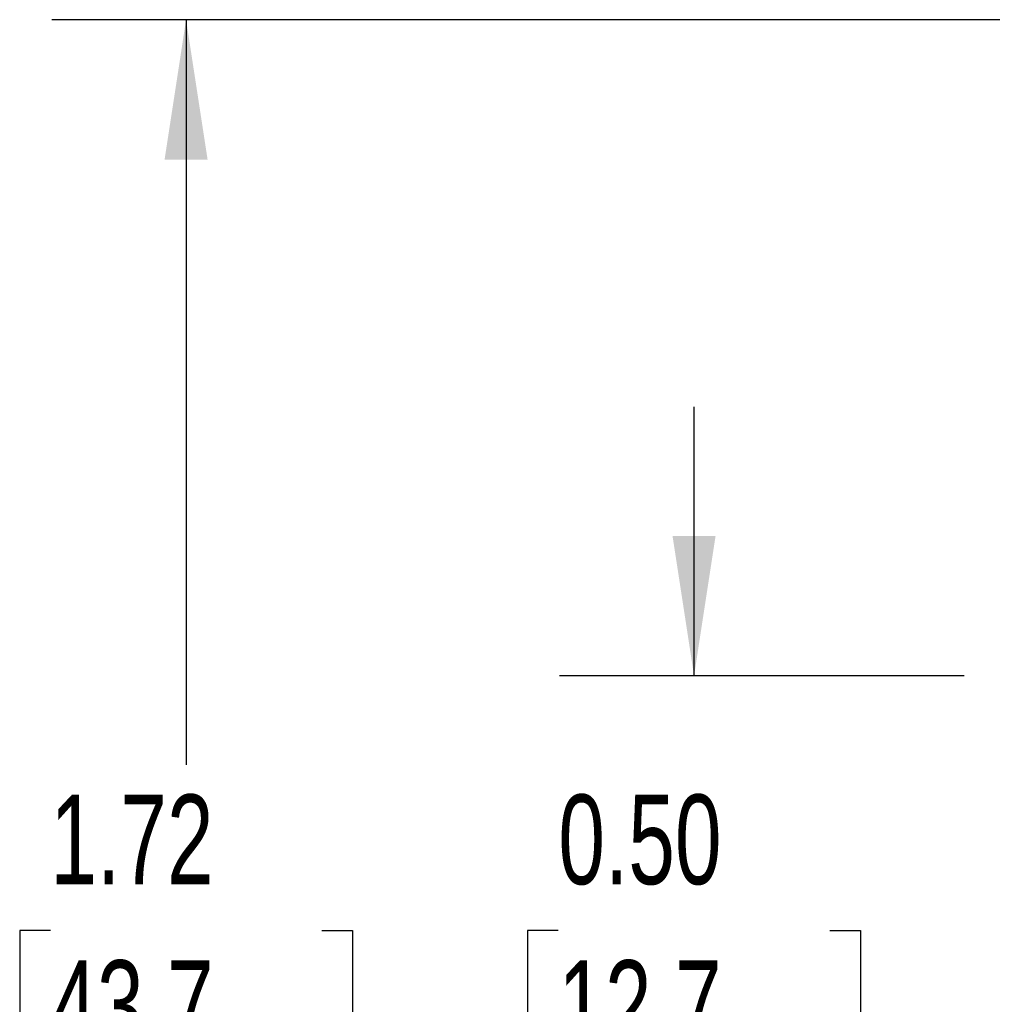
# Model space of a CAD drawing. Header units: inches. Extents: x 0.2 to 10.8, y 0.2 to 8.2.
# Tile 4 of 28: x 2.647 to 3.552, y 3.258 to 4.173. Entities that reach past the tile are written whole.
import ezdxf

# ---------------------------------------------------------------- set-up
doc = ezdxf.new("R2010")
doc.units = ezdxf.units.IN
doc.header["$MEASUREMENT"] = 0
doc.layers.add('DIMENSIONS', color=140, linetype='Continuous', lineweight=25)
doc.styles.add('SLDTEXTSTYLE0', font='TXT', dxfattribs={"width": 0.7})
doc.dimstyles.new('SLDDIMSTYLE0', dxfattribs={"dimtxt": 0.084961, "dimasz": 0.13, "dimexe": 0, "dimexo": 0.0625, "dimgap": 0.02124, "dimtad": 0, "dimtih": 1, "dimtoh": 1, "dimrnd": 1e-09, "dimzin": 12, "dimdsep": 46, "dimtxsty": 'SLDTEXTSTYLE0', "dimsah": 1, "dimcen": 0.09, "dimadec": 0, "dimazin": 3, "dimtfac": 1, "dimtofl": 0, "dimtmove": 0, "dimatfit": 3, "dimfxl": 0, "dimfrac": 2, "dimtolj": 1, "dimtzin": 12, "dimarcsym": 0})
doc.dimstyles.new('SLDDIMSTYLE4', dxfattribs={"dimtxt": 0.084961, "dimasz": 0.13, "dimexe": 0, "dimexo": 0.0625, "dimgap": 0.02124, "dimtad": 0, "dimtih": 1, "dimtoh": 1, "dimrnd": 1e-09, "dimzin": 0, "dimdsep": 46, "dimtxsty": 'SLDTEXTSTYLE0', "dimsah": 1, "dimcen": 0.09, "dimadec": 0, "dimazin": 0, "dimtfac": 1, "dimtmove": 0, "dimatfit": 0, "dimfxl": 0, "dimfrac": 2, "dimtolj": 1, "dimtzin": 12, "dimarcsym": 0})

# ---------------------------------------------------------------- blocks, each defined once
blk = doc.blocks.new('_D_6')
at = {"layer": 'DIMENSIONS'}
for p, q in [((3.27426, 3.56313), (3.27426, 3.81313)), ((3.52546, 3.56313), (3.14926, 3.56313)), ((3.14803, 3.32638), (3.1195, 3.32638)), ((3.1195, 3.32638), (3.1195, 3.19135)), ((3.4005, 3.32638), (3.42903, 3.32638)), ((3.42903, 3.32638), (3.42903, 3.19135)), ((3.1195, 3.19135), (3.14803, 3.19135)), ((3.42903, 3.19135), (3.4005, 3.19135)), ((3.52546, 3.06313), (3.14926, 3.06313)), ((3.27426, 3.06313), (3.27426, 2.81313))]:
    blk.add_line(p, q, dxfattribs=at)
for points in [[(3.27426, 3.56313), (3.29426, 3.69313), (3.25426, 3.69313)], [(3.27426, 3.06313), (3.25426, 2.93313), (3.29426, 2.93313)]]:
    blk.add_solid(points, dxfattribs=at)
at = {"layer": 'DIMENSIONS', "char_height": 0.083333, "attachment_point": 1, "style": 'SLDTEXTSTYLE0'}
for s, insert in [('0.50', (3.14803, 3.45283)), ('12.7', (3.14803, 3.29878))]:
    blk.add_mtext(s, dxfattribs=dict(at, insert=insert))
blk = doc.blocks.new('_D_8')
at = {"layer": 'DIMENSIONS'}
for p, q in [((3.75096, 4.17313), (2.67682, 4.17313)), ((2.80182, 4.17313), (2.80182, 3.48044)), ((2.67559, 3.32638), (2.64706, 3.32638)), ((2.64706, 3.32638), (2.64706, 3.19135)), ((2.92806, 3.32638), (2.95659, 3.32638)), ((2.95659, 3.32638), (2.95659, 3.19135)), ((2.64706, 3.19135), (2.67559, 3.19135)), ((2.95659, 3.19135), (2.92806, 3.19135)), ((2.80182, 2.45324), (2.80182, 3.17233)), ((3.83026, 2.45324), (2.67682, 2.45324))]:
    blk.add_line(p, q, dxfattribs=at)
for points in [[(2.80182, 4.17313), (2.78182, 4.04313), (2.82182, 4.04313)], [(2.80182, 2.45324), (2.82182, 2.58324), (2.78182, 2.58324)]]:
    blk.add_solid(points, dxfattribs=at)
at = {"layer": 'DIMENSIONS', "char_height": 0.083333, "attachment_point": 1, "style": 'SLDTEXTSTYLE0'}
for s, insert in [('1.72', (2.67559, 3.45283)), ('43.7', (2.67559, 3.29878))]:
    blk.add_mtext(s, dxfattribs=dict(at, insert=insert))

msp = doc.modelspace()

# ---------------------------------------------------------------- dimensions: what is measured, and where the dimension line sits
at = {"layer": 'DIMENSIONS'}
for base, p1, p2, dimstyle, picture, middle in [((2.80182, 4.17313), (3.88026, 2.45324), (3.80096, 4.17313), 'SLDDIMSTYLE0', '_D_8', (2.80182, 3.32638)), ((3.27426, 3.06313), (3.57546, 3.56313), (3.57546, 3.06313), 'SLDDIMSTYLE4', '_D_6', (3.27426, 3.32638))]:
    dim = msp.add_linear_dim(base=base, p1=p1, p2=p2, angle=90, dimstyle=dimstyle, dxfattribs=at)
    dim.commit()
    dim.dimension.update_dxf_attribs({"geometry": picture, "text_midpoint": middle, "dimtype": 160})

doc.saveas('drawing.dxf')
